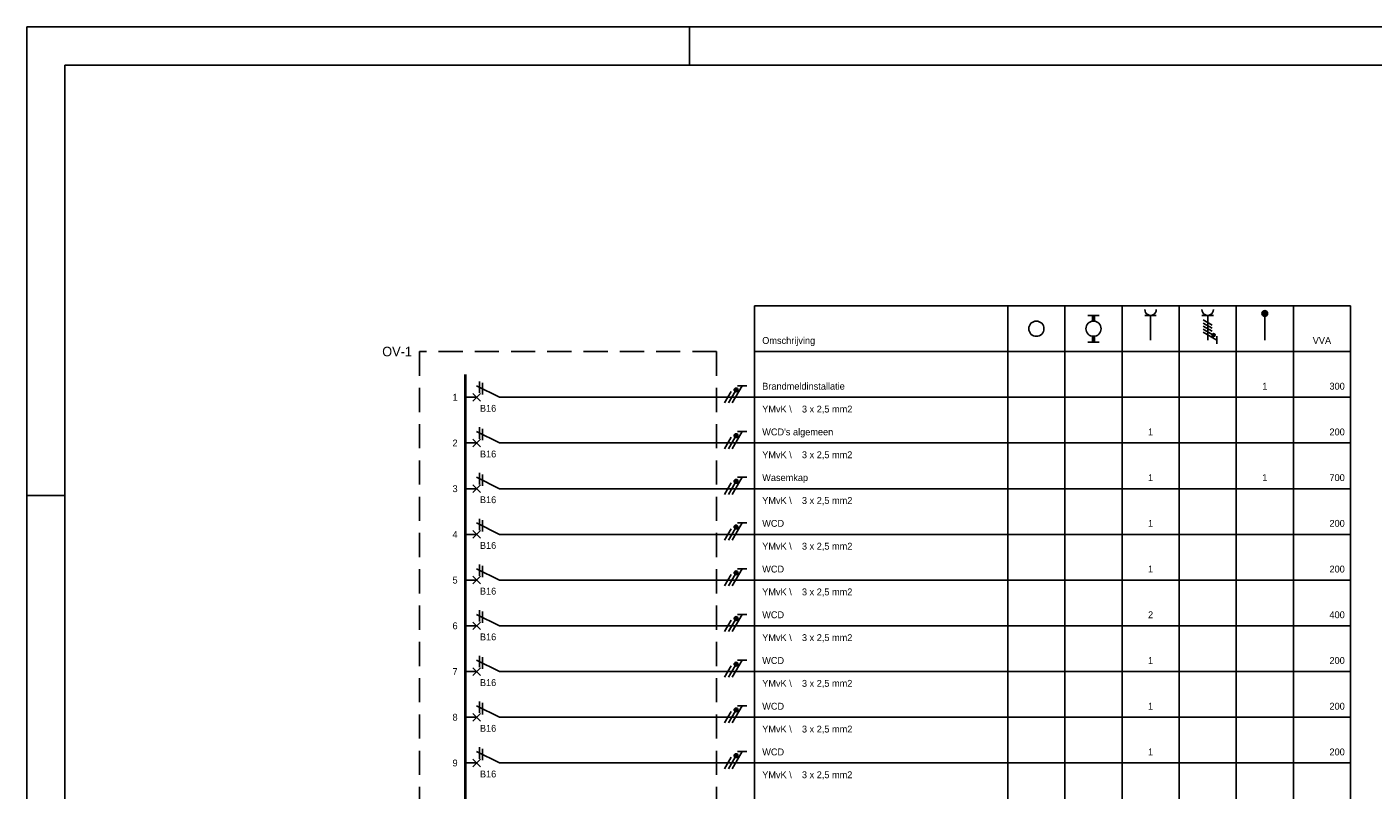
# Model space of a CAD drawing. Extents: x 0 to 594, y 0 to 420.
# Tile 2 of 7: x 0 to 354, y 220 to 420. Entities that reach past the tile are written whole.
import ezdxf
from ezdxf.enums import TextEntityAlignment as Align

# ---------------------------------------------------------------- set-up
doc = ezdxf.new("R2010")
doc.units = 0
doc.linetypes.add('HIDDEN', pattern=[9.525, 6.35, -3.175])
doc.layers.get('0').update_dxf_attribs({"linetype": 'CONTINUOUS'})
for name, color, linetype in [('BL$2----', 7, 'CONTINUOUS'), ('EL$1----', 3, 'CONTINUOUS'), ('EL$1----_OV-1', 3, 'CONTINUOUS')]:
    doc.layers.add(name, color=color, linetype=linetype)
doc.styles.add('BURO-018', font='BUROFONT.shx', dxfattribs={"height": 1.8})

# ---------------------------------------------------------------- blocks, each defined once
blk = doc.blocks.new('L1')
at = {"color": 0, "linetype": 'Continuous'}
for p, q in [((-3, 73.98), (-3, 71.48)), ((-3, 72.73), (1.5, 70.13)), ((1.5, 69.13), (-1.5, 70.87)), ((1.5, 68.13), (-1.5, 69.87))]:
    blk.add_line(p, q, dxfattribs=at)
at = {"color": 0, "linetype": 'Continuous', "const_width": 0.5}
blk.add_lwpolyline([(-1.68, 71.12, 1), (-2.18, 71.12, 1)], format="xyb", close=True, dxfattribs=at)
at = {"color": 0, "linetype": 'Continuous'}
blk.add_circle((-1.93, 71.12), 0.5, dxfattribs=at)
blk = doc.blocks.new('B28C')
at = {"color": 0, "linetype": 'Continuous'}
for p, q in [((0, 9), (0, 21)), ((0, 9), (-3, 3)), ((-4.125, 3.75), (-1.125, 3.75)), ((-3.75, 4.5), (-0.75, 4.5)), ((-1, 2), (1, 4)), ((-1, 4), (1, 2)), ((0, 0), (0, 3))]:
    blk.add_line(p, q, dxfattribs=at)
at = {"color": 1, "style": 'BURO-018'}
blk.add_attdef('E_VRIJ1', (-3, 12), '', height=1.8, rotation=90, dxfattribs=at)
at = {"color": 1, "linetype": 'Continuous', "style": 'BURO-018'}
blk.add_attdef('E_IIA', text='', height=1.8, rotation=90, dxfattribs=at).set_placement((2, 6), align=Align.TOP_CENTER)
blk = doc.blocks.new('m1')
at = {"color": 0, "linetype": 'Continuous'}
blk.add_line((0, 21), (0, 33), dxfattribs=at)
blk = doc.blocks.new('b1s')
at = {"color": 0, "linetype": 'Continuous'}
blk.add_line((0, 33), (0, 54), dxfattribs=at)
blk = doc.blocks.new('m1s')
at = {"color": 0, "linetype": 'Continuous'}
blk.add_line((0, 54), (0, 66), dxfattribs=at)
blk = doc.blocks.new('KOLNR3')
at = {"color": 0, "linetype": 'Continuous'}
blk.add_circle((0, 0), 2, dxfattribs=at)
blk = doc.blocks.new('KOLNR5')
at = {"color": 0, "linetype": 'Continuous'}
for p, q in [((-3.5, -1.5), (-3.5, 1.5)), ((3.5, 1.5), (3.5, -1.5))]:
    blk.add_line(p, q, dxfattribs=at)
at = {"color": 0, "linetype": 'Continuous', "const_width": 1}
for points in [[(-2, 0), (-3.5, 0)], [(2, 0), (3.5, 0)]]:
    blk.add_lwpolyline(points, dxfattribs=at)
at = {"color": 0, "linetype": 'Continuous'}
blk.add_circle((0, 0), 2, dxfattribs=at)
blk = doc.blocks.new('KOLNR6')
at = {"color": 0, "linetype": 'Continuous'}
for p, q in [((-3.5, -1.5), (-3.5, 1.5)), ((3, 0), (-3.5, 0))]:
    blk.add_line(p, q, dxfattribs=at)
blk.add_arc((-5, 0), 1.5, 270, 90, dxfattribs=at)
blk = doc.blocks.new('KOLNR7')
at = {"color": 0, "linetype": 'Continuous'}
for p, q in [((-3.5, -1.5), (-3.5, 1.5)), ((3, 0), (-3.5, 0)), ((-2.29, -1.2), (-0.91, 1.2)), ((-1.49, -1.2), (-0.11, 1.2)), ((-0.69, -1.2), (0.69, 1.2)), ((0.11, -1.2), (1.49, 1.2)), ((2.99, 2.4), (0.91, -1.2)), ((3.99, 2.4), (1.99, 2.4))]:
    blk.add_line(p, q, dxfattribs=at)
at = {"color": 0, "linetype": 'Continuous', "const_width": 0.4}
blk.add_lwpolyline([(1.69, 1.35, 1), (1.69, 1.75, 1)], format="xyb", close=True, dxfattribs=at)
at = {"color": 0, "linetype": 'Continuous'}
blk.add_circle((1.69, 1.55), 0.4, dxfattribs=at)
blk.add_arc((-5, 0), 1.5, 270, 90, dxfattribs=at)
blk = doc.blocks.new('KOLNR8')
at = {"color": 0, "linetype": 'Continuous'}
blk.add_line((-4, 0), (3, 0), dxfattribs=at)
at = {"color": 0, "linetype": 'Continuous', "const_width": 0.75}
blk.add_lwpolyline([(-4, -0.375, 1), (-4, 0.375, 1)], format="xyb", close=True, dxfattribs=at)
at = {"color": 0, "linetype": 'Continuous'}
blk.add_circle((-4, 0), 0.75, dxfattribs=at)
blk = doc.blocks.new('A2-HOR')
at = {"linetype": 'Continuous'}
for p, q in [((594, 420), (0, 420)), ((0, 420), (0, 0)), ((174, 410), (174, 420)), ((584, 410), (10, 410)), ((10, 410), (10, 10)), ((0, 297), (10, 297))]:
    blk.add_line(p, q, dxfattribs=at)

msp = doc.modelspace()

# ---------------------------------------------------------------- linework, layer by layer
at = {"layer": 'EL$1----_OV-1', "color": 1}
for p, q in [((191.12, 346.79), (191.12, 84.79)), ((191.12, 346.79), (347.62, 346.79)), ((257.62, 346.79), (257.62, 84.79)), ((272.62, 346.79), (272.62, 84.79)), ((287.62, 346.79), (287.62, 84.79)), ((302.62, 346.79), (302.62, 84.79)), ((317.62, 346.79), (317.62, 84.79)), ((332.62, 346.79), (332.62, 84.79)), ((347.62, 346.79), (347.62, 84.79)), ((191.12, 334.79), (347.62, 334.79))]:
    msp.add_line(p, q, dxfattribs=at)
at = {"layer": 'EL$1----_OV-1', "color": 1, "linetype": 'HIDDEN'}
for p, q in [((103.12, 334.79), (103.12, 84.79)), ((181.12, 334.79), (103.12, 334.79)), ((181.12, 334.79), (181.12, 84.79))]:
    msp.add_line(p, q, dxfattribs=at)
at = {"layer": 'EL$1----_OV-1'}
for p, q in [((181.12, 322.79), (347.62, 322.79)), ((181.12, 310.79), (347.62, 310.79)), ((181.12, 298.79), (347.62, 298.79)), ((181.12, 286.79), (347.62, 286.79)), ((181.12, 274.79), (347.62, 274.79)), ((181.12, 262.79), (347.62, 262.79)), ((181.12, 250.79), (347.62, 250.79)), ((181.12, 238.79), (347.62, 238.79)), ((181.12, 226.79), (347.62, 226.79))]:
    msp.add_line(p, q, dxfattribs=at)
for points in [[(115.12, 316.79, 0.7, 0.7, 0), (115.12, 328.79, 0.7, 0.7, 0)], [(115.12, 304.79, 0.7, 0.7, 0), (115.12, 316.79, 0.7, 0.7, 0)], [(115.12, 292.79, 0.7, 0.7, 0), (115.12, 304.79, 0.7, 0.7, 0)], [(115.12, 280.79, 0.7, 0.7, 0), (115.12, 292.79, 0.7, 0.7, 0)], [(115.12, 268.79, 0.7, 0.7, 0), (115.12, 280.79, 0.7, 0.7, 0)], [(115.12, 256.79, 0.7, 0.7, 0), (115.12, 268.79, 0.7, 0.7, 0)], [(115.12, 244.79, 0.7, 0.7, 0), (115.12, 256.79, 0.7, 0.7, 0)], [(115.12, 232.79, 0.7, 0.7, 0), (115.12, 244.79, 0.7, 0.7, 0)], [(115.12, 220.79, 0.7, 0.7, 0), (115.12, 232.79, 0.7, 0.7, 0)], [(115.12, 208.79, 0.7, 0.7, 0), (115.12, 220.79, 0.7, 0.7, 0)]]:
    msp.add_lwpolyline(points, format="xyseb", dxfattribs=at)

# ---------------------------------------------------------------- block references
at = {"layer": 'BL$2----'}
msp.add_blockref('A2-HOR', (0, 0), dxfattribs=at)
at = {"layer": 'EL$1----', "rotation": 270}
for p in [(115.12, 322.79), (115.12, 310.79), (115.12, 298.79), (115.12, 286.79), (115.12, 274.79), (115.12, 262.79), (115.12, 250.79), (115.12, 238.79), (115.12, 226.79)]:
    msp.add_blockref('L1', p, dxfattribs=at)
at = {"layer": 'EL$1----_OV-1', "rotation": 270}
for name, p in [('KOLNR5', (280.12, 340.79)), ('KOLNR6', (295.12, 340.79)), ('KOLNR7', (310.12, 340.79)), ('KOLNR8', (325.12, 340.79)), ('KOLNR3', (265.12, 340.79)), ('m1', (115.12, 322.79)), ('b1s', (115.12, 322.79)), ('m1s', (115.12, 322.79)), ('m1', (115.12, 310.79)), ('b1s', (115.12, 310.79)), ('m1s', (115.12, 310.79)), ('m1', (115.12, 298.79)), ('b1s', (115.12, 298.79)), ('m1s', (115.12, 298.79)), ('m1', (115.12, 286.79)), ('b1s', (115.12, 286.79)), ('m1s', (115.12, 286.79)), ('m1', (115.12, 274.79)), ('b1s', (115.12, 274.79)), ('m1s', (115.12, 274.79)), ('m1', (115.12, 262.79)), ('b1s', (115.12, 262.79)), ('m1s', (115.12, 262.79)), ('m1', (115.12, 250.79)), ('b1s', (115.12, 250.79)), ('m1s', (115.12, 250.79)), ('m1', (115.12, 238.79)), ('b1s', (115.12, 238.79)), ('m1s', (115.12, 238.79)), ('m1', (115.12, 226.79)), ('b1s', (115.12, 226.79)), ('m1s', (115.12, 226.79))]:
    msp.add_blockref(name, p, dxfattribs=at)
for p in [(115.12, 322.79), (115.12, 310.79), (115.12, 298.79), (115.12, 286.79), (115.12, 274.79), (115.12, 262.79), (115.12, 250.79), (115.12, 238.79), (115.12, 226.79)]:
    msp.add_blockref('B28C', p, dxfattribs=at).add_auto_attribs({'E_IIA': 'B16'})

# ---------------------------------------------------------------- texts
at = {"layer": 'EL$1----_OV-1', "color": 2, "style": 'BURO-018'}
msp.add_text('OV-1', height=2.5, dxfattribs=at).set_placement((101.12, 334.79), align=Align.MIDDLE_RIGHT)
at = {"layer": 'EL$1----_OV-1', "color": 7, "style": 'BURO-018'}
for s, p in [('Omschrijving', (193.12, 336.79)), ('Brandmeldinstallatie', (193.12, 324.79)), ('YMvK \\    3 x 2,5 mm2', (193.12, 318.79)), ("WCD's algemeen", (193.12, 312.79)), ('YMvK \\    3 x 2,5 mm2', (193.12, 306.79)), ('Wasemkap', (193.12, 300.79)), ('YMvK \\    3 x 2,5 mm2', (193.12, 294.79)), ('WCD', (193.12, 288.79)), ('YMvK \\    3 x 2,5 mm2', (193.12, 282.79)), ('WCD', (193.12, 276.79)), ('YMvK \\    3 x 2,5 mm2', (193.12, 270.79)), ('WCD', (193.12, 264.79)), ('YMvK \\    3 x 2,5 mm2', (193.12, 258.79)), ('WCD', (193.12, 252.79)), ('YMvK \\    3 x 2,5 mm2', (193.12, 246.79)), ('WCD', (193.12, 240.79)), ('YMvK \\    3 x 2,5 mm2', (193.12, 234.79)), ('WCD', (193.12, 228.79)), ('YMvK \\    3 x 2,5 mm2', (193.12, 222.79))]:
    msp.add_text(s, height=1.8, dxfattribs=at).set_placement(p)
for s, p in [('VVA', (340.12, 336.79)), ('1', (325.12, 324.79)), ('1', (295.12, 312.79)), ('1', (295.12, 300.79)), ('1', (325.12, 300.79)), ('1', (295.12, 288.79)), ('1', (295.12, 276.79)), ('2', (295.12, 264.79)), ('1', (295.12, 252.79)), ('1', (295.12, 240.79)), ('1', (295.12, 228.79))]:
    msp.add_text(s, height=1.8, dxfattribs=at).set_placement(p, align=Align.CENTER)
for s, p in [('300', (346.12, 324.79)), ('200', (346.12, 312.79)), ('700', (346.12, 300.79)), ('200', (346.12, 288.79)), ('200', (346.12, 276.79)), ('400', (346.12, 264.79)), ('200', (346.12, 252.79)), ('200', (346.12, 240.79)), ('200', (346.12, 228.79))]:
    msp.add_text(s, height=1.8, dxfattribs=at).set_placement(p, align=Align.RIGHT)
for s, p in [('1', (113.12, 322.79)), ('2', (113.12, 310.79)), ('3', (113.12, 298.79)), ('4', (113.12, 286.79)), ('5', (113.12, 274.79)), ('6', (113.12, 262.79)), ('7', (113.12, 250.79)), ('8', (113.12, 238.79)), ('9', (113.12, 226.79))]:
    msp.add_text(s, height=1.8, dxfattribs=at).set_placement(p, align=Align.MIDDLE_RIGHT)

doc.saveas('drawing.dxf')
